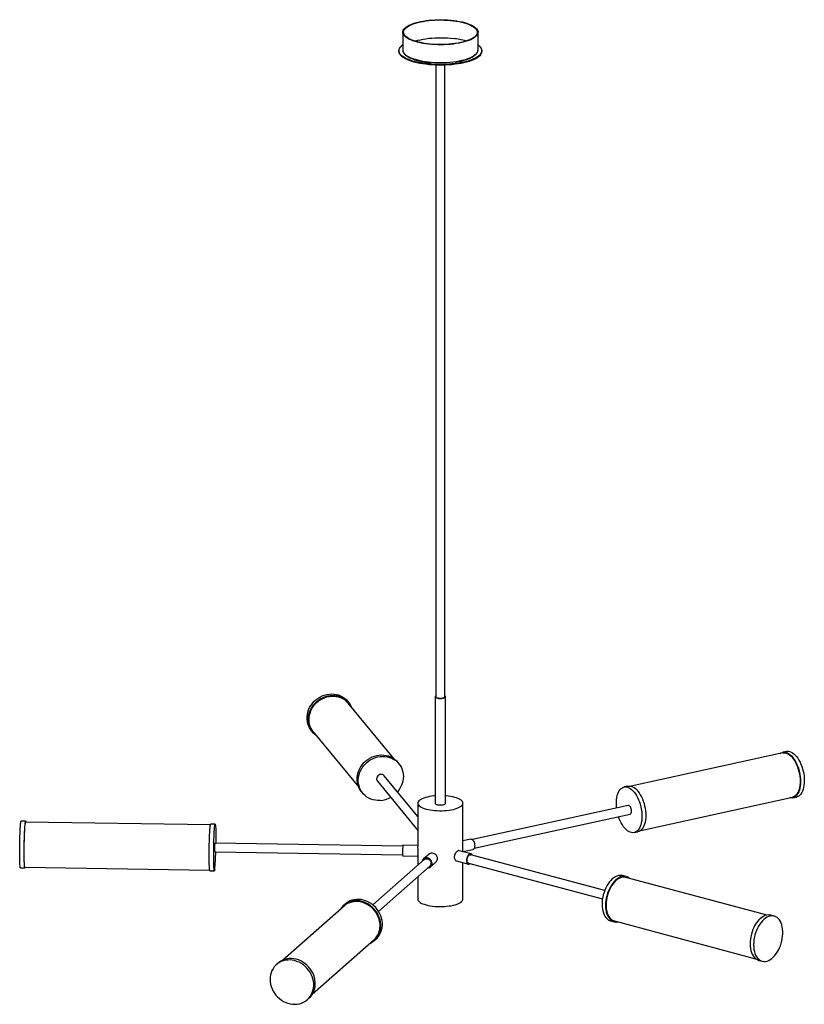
# Paper-space layout '_Dimétrica' of a CAD drawing. Header units: millimetres. Extents: x -559 to 483, y -140 to 1168.
import ezdxf

# ---------------------------------------------------------------- set-up
doc = ezdxf.new("R2010")
doc.units = ezdxf.units.MM

psp = doc.layouts.new('_Dimétrica')

# ---------------------------------------------------------------- linework, layer by layer
at = {"color": 7, "linetype": 'Continuous', "lineweight": 25}
for p, q in [((-50, 1151.2), (-50, 1127.6)), ((50, 1127.6), (50, 1151.2)), ((-55, 1126.7), (-55, 1125.7)), ((55, 1125.7), (55, 1126.7)), ((-6, 1107.5), (-6, 268.7)), ((6, 268.7), (6, 1107.5)), ((-121.6, 260.8), (-123.2, 262.7)), ((-7, 268.7), (-7, 127.3)), ((7, 127.3), (7, 268.7)), ((-62, 186.5), (-122.4, 260.2)), ((-171.2, 223.4), (-169.6, 221.5)), ((-168.8, 222.1), (-108.4, 148.5)), ((455, 194), (253.3, 149.8)), ((459.8, 196), (454.8, 194.9)), ((-55.2, 179.8), (-56.8, 181.7)), ((-30, 109.4), (-74.6, 163.8)), ((-83.7, 156.4), (-30, 91)), ((249.1, 149.9), (244.1, 148.8)), ((-104.7, 142.4), (-103.1, 140.4)), ((266.1, 91.2), (467.8, 135.3)), ((468, 134.4), (473, 135.5)), ((-30, 127.3), (-30, 70)), ((30, 62.9), (30, 127.3)), ((249.5, 124.2), (42.5, 78.9)), ((45, 67.5), (252, 112.8)), ((-550.9, 103.3), (-556.9, 103.4)), ((-305.5, 98.5), (-550.9, 102.3)), ((-299.2, 99.4), (-305.2, 99.4)), ((40.3, 79.6), (30, 77.4)), ((257.4, 88.3), (262.4, 89.3)), ((-50, 70.3), (-299.6, 74.2)), ((-30, 71.1), (-49.8, 71.4)), ((30, 63), (43.3, 66)), ((-299.8, 62.5), (-50.2, 58.6)), ((-21.5, 52.4), (-89.8, -7.8)), ((-50.1, 57.4), (-30, 57.1)), ((-30, 57.3), (-30, 45)), ((-15.1, 59.7), (-22.3, 53.3)), ((40.8, 60), (25.1, 64.2)), ((218.3, 11.4), (40.5, 58.9)), ((-557.9, 41.4), (-551.9, 41.3)), ((-551.9, 42.3), (-306.5, 38.5)), ((-82.1, -16.5), (-13.8, 43.7)), ((-13, 42.8), (-5.8, 49.2)), ((21.5, 50.7), (37.2, 46.5)), ((30, 0), (30, 48.4)), ((37.5, 47.6), (215.3, 0.1)), ((-306.1, 37.5), (-300.2, 37.4)), ((-30, 29.4), (-30, 0)), ((246.8, 29.8), (242.1, 31.1)), ((434.1, -21.2), (246.5, 28.8)), ((-128, -9.3), (-209.8, -81.4)), ((-126.6, -6.7), (-128.7, -8.5)), ((443.5, -22.7), (438.8, -21.5)), ((226.1, -28.8), (230.8, -30.1)), ((231.1, -29.1), (418.6, -79.2)), ((-170.2, -126.4), (-88.3, -54.3)), ((-87.7, -55), (-85.6, -53.2)), ((-215.7, -85.2), (-217.8, -87.1)), ((422.8, -81.4), (427.5, -82.6)), ((-176.8, -133.6), (-174.7, -131.7))]:
    psp.add_line(p, q, dxfattribs=at)
at = {"color": 7, "linetype": 'Continuous', "lineweight": 25, "flags": 128}
for points in [[(17.7, 1166.8), (21.5, 1166.2), (25.2, 1165.6), (28.8, 1164.8), (32.1, 1164), (35.2, 1163), (38, 1162), (40.6, 1160.9), (42.9, 1159.7), (44.9, 1158.5), (46.6, 1157.2), (47.9, 1155.9), (49, 1154.5), (49.6, 1153.2), (50, 1151.8), (49.9, 1150.4), (49.6, 1149), (48.9, 1147.6), (47.8, 1146.3), (46.4, 1145), (44.7, 1143.7), (42.6, 1142.5), (40.3, 1141.3), (37.7, 1140.2), (34.8, 1139.2), (31.7, 1138.3), (28.3, 1137.4), (24.8, 1136.7), (21, 1136.1), (17.2, 1135.5), (13.2, 1135.1), (9.1, 1134.8), (5, 1134.6), (0.8, 1134.5), (-3.4, 1134.5), (-7.6, 1134.7), (-11.7, 1135), (-15.7, 1135.3), (-19.6, 1135.8), (-23.4, 1136.4), (-27, 1137.1), (-30.4, 1137.9), (-33.7, 1138.8), (-36.6, 1139.8), (-39.3, 1140.9), (-41.8, 1142), (-43.9, 1143.2), (-45.8, 1144.5), (-47.3, 1145.8), (-48.5, 1147.1), (-49.3, 1148.5), (-49.8, 1149.9), (-50, 1151.3), (-49.8, 1152.7), (-49.3, 1154), (-48.4, 1155.4), (-47.1, 1156.7), (-45.6, 1158), (-43.7, 1159.3), (-41.5, 1160.5), (-39, 1161.6), (-36.3, 1162.6), (-33.3, 1163.6), (-30, 1164.5), (-26.6, 1165.3), (-22.9, 1166), (-19.1, 1166.6), (-15.2, 1167), (-11.2, 1167.4), (-7, 1167.7), (-2.9, 1167.8), (1.3, 1167.8), (5.5, 1167.7), (9.6, 1167.5), (13.7, 1167.2), (17.7, 1166.8)], [(17.3, 1166.4), (21.1, 1165.9), (24.8, 1165.3), (28.3, 1164.5), (31.6, 1163.7), (34.7, 1162.7), (37.5, 1161.7), (40, 1160.6), (42.3, 1159.4), (44.2, 1158.2), (45.9, 1156.9), (47.2, 1155.6), (48.1, 1154.3), (48.7, 1152.9), (49, 1151.5), (48.9, 1150.1), (48.5, 1148.7), (47.7, 1147.4), (46.5, 1146), (45.1, 1144.8), (43.3, 1143.5), (41.2, 1142.3), (38.8, 1141.2), (36.1, 1140.1), (33.1, 1139.1), (29.9, 1138.2), (26.5, 1137.4), (23, 1136.7), (19.2, 1136.1), (15.3, 1135.7), (11.3, 1135.3), (7.2, 1135), (3.1, 1134.9), (-1.1, 1134.8), (-5.2, 1134.9), (-9.3, 1135.1), (-13.4, 1135.5), (-17.3, 1135.9), (-21.1, 1136.4), (-24.8, 1137.1), (-28.3, 1137.8), (-31.6, 1138.7), (-34.7, 1139.6), (-37.5, 1140.6), (-40, 1141.7), (-42.3, 1142.9), (-44.2, 1144.1), (-45.9, 1145.4), (-47.2, 1146.7), (-48.1, 1148.1), (-48.7, 1149.4), (-49, 1150.8), (-48.9, 1152.2), (-48.5, 1153.6), (-47.7, 1155), (-46.5, 1156.3), (-45.1, 1157.6), (-43.3, 1158.8), (-41.2, 1160), (-38.8, 1161.2), (-36.1, 1162.2), (-33.1, 1163.2), (-29.9, 1164.1), (-26.5, 1164.9), (-23, 1165.6), (-19.2, 1166.2), (-15.3, 1166.7), (-11.3, 1167.1), (-7.2, 1167.3), (-3.1, 1167.5), (1.1, 1167.5), (5.2, 1167.4), (9.3, 1167.2), (13.4, 1166.9), (17.3, 1166.4)], [(-33.9, 1139.4), (-33.1, 1139.6), (-29.9, 1140.5), (-26.5, 1141.3), (-23, 1142), (-19.2, 1142.6), (-15.3, 1143.1), (-11.3, 1143.5), (-7.2, 1143.8), (-3.1, 1143.9), (1.1, 1143.9), (5.2, 1143.8), (9.3, 1143.6), (13.4, 1143.3), (17.3, 1142.9)], [(50, 1134.3), (50.6, 1133.9), (52.1, 1132.5), (53.4, 1131.1), (54.3, 1129.6), (54.8, 1128.2), (55, 1126.7), (54.8, 1125.2), (54.3, 1123.7), (53.4, 1122.3), (52.2, 1120.9), (50.6, 1119.5), (48.7, 1118.2), (46.5, 1116.9), (44, 1115.7), (41.2, 1114.5), (38.1, 1113.4), (34.8, 1112.5), (31.3, 1111.6), (27.6, 1110.8), (23.6, 1110.1), (19.6, 1109.5), (15.4, 1109.1), (11.1, 1108.7), (6.7, 1108.5), (2.3, 1108.3), (-2.2, 1108.3), (-6.6, 1108.5), (-10.9, 1108.7), (-15.2, 1109), (-19.4, 1109.5), (-23.5, 1110.1), (-27.4, 1110.8), (-31.2, 1111.6), (-34.7, 1112.4), (-38.1, 1113.4), (-41.1, 1114.5), (-43.9, 1115.6), (-46.5, 1116.8), (-48.7, 1118.1), (-50.6, 1119.5), (-52.1, 1120.8), (-53.4, 1122.2), (-54.3, 1123.7), (-54.8, 1125.2), (-55, 1126.6), (-54.8, 1128.1), (-54.3, 1129.6), (-53.4, 1131), (-52.2, 1132.4), (-50.6, 1133.8), (-50, 1134.3)], [(55, 1125.7), (54.8, 1124.3), (54.3, 1122.8), (53.4, 1121.3), (52.2, 1119.9), (50.6, 1118.5), (48.7, 1117.2), (46.5, 1115.9), (44, 1114.7), (41.2, 1113.6), (38.1, 1112.5), (34.8, 1111.5), (31.3, 1110.6), (27.6, 1109.8), (23.6, 1109.2), (19.6, 1108.6), (15.4, 1108.1), (11.1, 1107.8), (6.7, 1107.5), (2.3, 1107.4), (-2.2, 1107.4), (-6.6, 1107.5), (-10.9, 1107.7), (-15.2, 1108.1), (-19.4, 1108.6), (-23.5, 1109.1), (-27.4, 1109.8), (-31.2, 1110.6), (-34.7, 1111.5), (-38.1, 1112.5), (-41.1, 1113.5), (-43.9, 1114.7), (-46.5, 1115.9), (-48.7, 1117.2), (-50.6, 1118.5), (-52.1, 1119.9), (-53.4, 1121.3), (-54.3, 1122.8), (-54.8, 1124.2), (-55, 1125.7), (-55, 1125.7)], [(-171.2, 223.4), (-172.2, 224.7), (-173.8, 227.3), (-175.1, 230), (-176.1, 232.9), (-176.7, 235.8), (-177.1, 238.9), (-177, 242), (-176.7, 245.2), (-176, 248.3), (-175, 251.3), (-173.7, 254.2), (-172, 257.1), (-170.1, 259.7), (-168, 262.2), (-165.5, 264.5), (-162.9, 266.5), (-160.1, 268.2), (-157.2, 269.7), (-154.2, 270.8), (-151, 271.7), (-147.8, 272.2), (-144.7, 272.4), (-141.5, 272.3), (-138.4, 271.8), (-135.4, 271), (-132.6, 269.9), (-129.9, 268.5), (-127.4, 266.8), (-125.1, 264.8), (-123.2, 262.7)], [(-164.3, 216.6), (-166.6, 218.4), (-168.7, 220.5), (-170.6, 222.8), (-172.2, 225.3), (-173.5, 228.1), (-174.5, 230.9), (-175.2, 233.9), (-175.5, 237), (-175.5, 240.1), (-175.1, 243.2), (-174.4, 246.3), (-173.4, 249.4), (-172.1, 252.3), (-170.5, 255.1), (-168.5, 257.8), (-166.4, 260.3), (-164, 262.5), (-161.4, 264.5), (-158.6, 266.3), (-155.6, 267.8), (-152.6, 268.9), (-149.4, 269.8), (-146.3, 270.3), (-143.1, 270.5), (-139.9, 270.3), (-136.8, 269.9), (-133.9, 269.1), (-131, 268), (-128.3, 266.5), (-125.8, 264.8), (-123.5, 262.9), (-121.5, 260.6), (-119.8, 258.2), (-118.3, 255.6), (-117.9, 254.7)], [(-168.8, 222.1), (-170.1, 223.8), (-171.6, 226.3), (-172.8, 229), (-173.7, 231.9), (-174.3, 234.8), (-174.5, 237.8), (-174.4, 240.9), (-174, 244), (-173.2, 247), (-172.1, 250), (-170.7, 252.9), (-169, 255.6), (-167.1, 258.1), (-164.8, 260.5), (-162.4, 262.6), (-159.7, 264.5), (-156.9, 266.1), (-154, 267.4), (-150.9, 268.4), (-147.8, 269.1), (-144.7, 269.5), (-141.6, 269.5), (-138.5, 269.2), (-135.5, 268.5), (-132.6, 267.6), (-129.9, 266.3), (-127.4, 264.8), (-125.1, 262.9), (-123, 260.8), (-122.4, 260.2)], [(-6, 269.9), (-6.5, 269.5), (-6.9, 269), (-7, 268.5), (-6.7, 268), (-6, 267.5), (-5.1, 267.1), (-3.9, 266.8), (-2.5, 266.5)], [(-6, 268.7), (-5.9, 268.3), (-5.4, 267.8), (-4.6, 267.4), (-3.5, 267.1), (-2.1, 266.8)], [(-2.5, 266.5), (-1, 266.4), (0.6, 266.4), (2.1, 266.5), (3.6, 266.7), (4.8, 267), (5.8, 267.4), (6.5, 267.9), (6.9, 268.4), (7, 268.9), (6.7, 269.4), (6, 269.9), (6, 269.9)], [(-2.1, 266.8), (-0.7, 266.7), (0.8, 266.7), (2.3, 266.9), (3.6, 267.1), (4.7, 267.4), (5.5, 267.9), (5.9, 268.4), (6, 268.7)], [(459.8, 196), (460.7, 196.2), (462.4, 196.2), (464.2, 195.8), (466, 195.2), (467.8, 194.1), (469.6, 192.8), (471.4, 191.2), (473.1, 189.2), (474.7, 187), (476.3, 184.6), (477.7, 181.9), (479, 179.1), (480.1, 176.1), (481.1, 173), (481.9, 169.8), (482.6, 166.6), (483.1, 163.3), (483.3, 160.1), (483.4, 157), (483.3, 153.9), (483, 151), (482.5, 148.2), (481.9, 145.7), (481, 143.4), (480, 141.3), (478.9, 139.5), (477.6, 138), (476.1, 136.8), (474.6, 136), (473, 135.5)], [(-104.7, 142.4), (-105.7, 143.7), (-107.3, 146.3), (-108.6, 149), (-109.6, 151.8), (-110.3, 154.8), (-110.6, 157.9), (-110.6, 161), (-110.2, 164.1), (-109.5, 167.2), (-108.5, 170.3), (-107.2, 173.2), (-105.6, 176), (-103.6, 178.7), (-101.5, 181.2), (-99.1, 183.4), (-96.5, 185.4), (-93.7, 187.2), (-90.7, 188.7), (-87.7, 189.8), (-84.5, 190.7), (-81.4, 191.2), (-78.2, 191.4), (-75, 191.2), (-71.9, 190.8), (-69, 190), (-66.1, 188.9), (-63.4, 187.4), (-60.9, 185.7), (-58.7, 183.8), (-56.8, 181.7)], [(-80.1, 130.8), (-83.3, 130.8), (-86.4, 131.1), (-89.4, 131.7), (-92.3, 132.7), (-95.1, 133.9), (-97.7, 135.5), (-100.1, 137.3), (-102.2, 139.4), (-104.1, 141.8), (-105.7, 144.3), (-107, 147), (-108, 149.9), (-108.7, 152.9), (-109, 156), (-109, 159.1), (-108.6, 162.2), (-107.9, 165.3), (-106.9, 168.3), (-105.6, 171.3), (-104, 174.1), (-102.1, 176.8), (-99.9, 179.2), (-97.5, 181.5), (-94.9, 183.5), (-92.1, 185.3), (-89.1, 186.7), (-86.1, 187.9), (-83, 188.7), (-79.8, 189.3), (-76.6, 189.5), (-73.5, 189.3), (-70.4, 188.8), (-67.4, 188), (-64.5, 186.9), (-61.8, 185.5), (-59.3, 183.8), (-57.1, 181.8), (-55, 179.6), (-53.3, 177.2), (-51.8, 174.5), (-50.7, 171.7), (-49.9, 168.8), (-49.4, 165.8), (-49.2, 162.7), (-49.4, 159.6), (-49.9, 156.4), (-50.8, 153.4), (-52, 150.4), (-53.4, 147.5), (-55.2, 144.7), (-57.1, 142.4)], [(451, 193.1), (452.4, 194), (454, 194.7), (455.7, 195.1), (457.4, 195.1), (459.2, 194.7), (461, 194.1), (462.8, 193), (464.6, 191.7), (466.4, 190.1), (468.1, 188.1), (469.7, 185.9), (471.2, 183.5), (472.7, 180.8), (474, 178), (475.1, 175), (476.1, 171.9), (476.9, 168.7), (477.6, 165.5), (478, 162.2), (478.3, 159), (478.4, 155.9), (478.3, 152.8), (478, 149.9), (477.5, 147.1), (476.9, 144.6), (476, 142.3), (475, 140.2), (473.8, 138.4), (472.5, 136.9), (471.1, 135.7), (469.6, 134.9), (467.9, 134.3), (466.2, 134.2), (464.5, 134.3), (463.9, 134.5)], [(455, 194), (456.6, 194.1), (458.4, 194), (460.1, 193.5), (461.9, 192.7), (463.7, 191.5), (465.4, 190), (467.1, 188.2), (468.8, 186.2), (470.3, 183.9), (471.8, 181.3), (473.1, 178.6), (474.3, 175.7), (475.3, 172.7), (476.2, 169.6), (476.9, 166.4), (477.4, 163.2), (477.7, 160.1), (477.9, 156.9), (477.8, 153.9), (477.6, 151), (477.1, 148.2), (476.5, 145.7), (475.7, 143.4), (474.7, 141.3), (473.6, 139.5), (472.3, 138), (470.9, 136.8), (469.4, 135.9), (467.8, 135.3), (467.8, 135.3)], [(234.1, 120.9), (233.9, 122.6), (233.8, 125.7), (233.8, 128.9), (234, 131.8), (234.4, 134.7), (234.9, 137.3), (235.7, 139.8), (236.6, 142), (237.7, 143.9), (238.9, 145.6), (240.3, 146.9), (241.8, 147.9), (243.4, 148.6), (245.1, 149), (246.8, 149), (248.6, 148.6), (250.4, 147.9), (252.2, 146.9), (254, 145.6), (255.7, 143.9), (257.4, 142), (259.1, 139.8), (260.6, 137.4), (262, 134.7), (263.3, 131.9), (264.5, 128.9), (265.5, 125.8), (266.3, 122.6), (266.9, 119.4), (267.4, 116.1), (267.7, 112.9), (267.8, 109.8), (267.7, 106.7), (267.4, 103.8), (266.9, 101), (266.2, 98.5), (265.4, 96.2), (264.4, 94.1), (263.2, 92.3), (261.9, 90.8), (260.5, 89.6), (258.9, 88.8), (257.3, 88.2), (255.6, 88.1), (253.8, 88.2), (252, 88.7), (250.2, 89.6), (250.2, 89.6)], [(249.1, 149.9), (250.1, 150.1), (251.8, 150.1), (253.6, 149.7), (255.4, 149), (257.2, 148), (259, 146.7), (260.8, 145), (262.5, 143.1), (264.1, 140.9), (265.6, 138.5), (267, 135.8), (268.3, 133), (269.5, 130), (270.5, 126.9), (271.3, 123.7), (272, 120.5), (272.4, 117.2), (272.7, 114), (272.8, 110.9), (272.7, 107.8), (272.4, 104.9), (271.9, 102.1), (271.2, 99.6), (270.4, 97.3), (269.4, 95.2), (268.2, 93.4), (266.9, 91.9), (265.5, 90.7), (263.9, 89.8), (262.4, 89.3)], [(-7, 137), (-8.5, 136.9), (-11.6, 136.5), (-14.5, 136), (-17.3, 135.5), (-19.8, 134.8), (-22.1, 134), (-24.2, 133.2), (-26, 132.3), (-27.4, 131.3), (-28.6, 130.3), (-29.4, 129.3), (-29.9, 128.2), (-30, 127.1), (-29.8, 126), (-29.2, 125), (-28.3, 123.9), (-27, 122.9), (-25.4, 122), (-23.6, 121.1), (-21.4, 120.3), (-19, 119.5), (-16.4, 118.9), (-13.6, 118.4), (-10.6, 117.9)], [(-10.6, 117.9), (-7.5, 117.6), (-4.3, 117.4), (-1.1, 117.3), (2.2, 117.3), (5.4, 117.4), (8.5, 117.7), (11.6, 118.1), (14.5, 118.5), (17.3, 119.1), (19.8, 119.8), (22.1, 120.5), (24.2, 121.4), (26, 122.3), (27.4, 123.2), (28.6, 124.3), (29.4, 125.3), (29.9, 126.4), (30, 127.5), (29.8, 128.5), (29.2, 129.6), (28.3, 130.6), (27, 131.6), (25.4, 132.6), (23.6, 133.5), (21.4, 134.3), (19, 135), (16.4, 135.7), (13.6, 136.2), (10.6, 136.6), (7.5, 137), (7, 137)], [(-7, 127.3), (-7, 127.1), (-6.7, 126.6), (-6, 126.1), (-5.1, 125.7), (-3.9, 125.3), (-2.5, 125.1)], [(-2.5, 125.1), (-1, 125), (0.6, 125), (2.1, 125.1), (3.6, 125.3), (4.8, 125.6), (5.8, 126), (6.5, 126.5), (6.9, 127), (7, 127.3)], [(250.9, 124), (250.1, 124.3), (249.5, 124.2)], [(252, 112.8), (252.6, 113.1), (253.2, 113.7), (253.6, 114.6), (253.9, 115.7), (254, 117.1), (253.8, 118.5), (253.5, 119.9), (253, 121.3), (252.4, 122.5), (251.7, 123.4), (250.9, 124)], [(250.2, 89.6), (248.4, 90.8), (246.6, 92.3), (244.9, 94.1), (243.2, 96.1), (241.7, 98.5), (240.2, 101), (238.8, 103.7), (237.6, 106.7), (236.6, 109.5)], [(-557.9, 41.4), (-557.9, 41.4), (-558, 41.6), (-558.2, 42.2), (-558.3, 43.1), (-558.4, 44.3), (-558.5, 45.9), (-558.6, 47.7), (-558.7, 49.9), (-558.7, 52.3), (-558.8, 54.9), (-558.8, 57.7), (-558.8, 60.7), (-558.8, 63.8), (-558.8, 67), (-558.8, 70.3), (-558.7, 73.6), (-558.7, 76.9), (-558.6, 80.1), (-558.5, 83.3), (-558.4, 86.3), (-558.3, 89.2), (-558.1, 91.8), (-558, 94.3), (-557.9, 96.5), (-557.7, 98.4), (-557.6, 100.1), (-557.4, 101.4), (-557.3, 102.4), (-557.1, 103.1), (-556.9, 103.4), (-556.9, 103.4)], [(-551.5, 42.3), (-551.6, 42), (-551.7, 41.5), (-551.9, 41.3), (-552, 41.5), (-552.2, 42.1), (-552.3, 43), (-552.4, 44.2), (-552.5, 45.8), (-552.6, 47.7), (-552.7, 49.8), (-552.8, 52.2), (-552.8, 54.8), (-552.8, 57.6), (-552.8, 60.6), (-552.8, 63.7), (-552.8, 66.9), (-552.8, 70.2), (-552.7, 73.5), (-552.7, 76.8), (-552.6, 80), (-552.5, 83.2), (-552.4, 86.2), (-552.3, 89.1), (-552.2, 91.7), (-552, 94.2), (-551.9, 96.4), (-551.7, 98.3), (-551.6, 100), (-551.4, 101.3), (-551.3, 102.3), (-551.1, 103), (-551, 103.3), (-550.8, 103.3), (-550.7, 102.9), (-550.6, 102.3)], [(-551.9, 42.3), (-551.9, 42.3), (-552, 42.6), (-552.2, 43.1), (-552.3, 44.1), (-552.4, 45.3), (-552.5, 46.9), (-552.6, 48.8), (-552.7, 50.9), (-552.7, 53.3), (-552.8, 55.9), (-552.8, 58.7), (-552.8, 61.7), (-552.8, 64.8), (-552.8, 68), (-552.7, 71.2), (-552.7, 74.5), (-552.6, 77.7), (-552.5, 80.8), (-552.4, 83.9), (-552.3, 86.8), (-552.2, 89.6), (-552.1, 92.1), (-551.9, 94.4), (-551.8, 96.5), (-551.6, 98.3), (-551.5, 99.8), (-551.3, 100.9), (-551.2, 101.7), (-551, 102.2), (-550.9, 102.3)], [(-306.1, 37.5), (-306.2, 37.5), (-306.3, 37.7), (-306.4, 38.2), (-306.6, 39.1), (-306.7, 40.4), (-306.8, 41.9), (-306.9, 43.8), (-307, 45.9), (-307, 48.3), (-307.1, 50.9), (-307.1, 53.7), (-307.1, 56.7), (-307.1, 59.8), (-307.1, 63.1), (-307.1, 66.3), (-307, 69.6), (-307, 72.9), (-306.9, 76.2), (-306.8, 79.3), (-306.7, 82.3), (-306.6, 85.2), (-306.4, 87.9), (-306.3, 90.3), (-306.1, 92.5), (-306, 94.5), (-305.8, 96.1), (-305.7, 97.4), (-305.5, 98.4), (-305.4, 99.1), (-305.2, 99.4), (-305.2, 99.4)], [(-299.7, 38.8), (-299.9, 38), (-300, 37.5), (-300.2, 37.4), (-300.3, 37.6), (-300.4, 38.1), (-300.6, 39), (-300.7, 40.3), (-300.8, 41.8), (-300.9, 43.7), (-301, 45.8), (-301, 48.2), (-301.1, 50.8), (-301.1, 53.7), (-301.1, 56.6), (-301.1, 59.8), (-301.1, 63), (-301.1, 66.2), (-301, 69.5), (-301, 72.8), (-300.9, 76.1), (-300.8, 79.2), (-300.7, 82.2), (-300.6, 85.1), (-300.4, 87.8), (-300.3, 90.2), (-300.2, 92.4), (-300, 94.4), (-299.9, 96), (-299.7, 97.4), (-299.5, 98.4), (-299.4, 99), (-299.2, 99.3), (-299.1, 99.3), (-299, 98.9), (-298.8, 98.2), (-298.7, 97.1), (-298.6, 95.7), (-298.5, 94), (-298.4, 92), (-298.3, 89.7), (-298.3, 87.2), (-298.2, 84.5), (-298.2, 81.6), (-298.2, 78.5), (-298.2, 75.4), (-298.2, 74.2)], [(40.3, 79.6), (40.9, 79.7), (41.8, 79.4), (42.6, 78.8), (43.5, 77.9), (44.2, 76.7), (44.8, 75.4), (45.3, 73.9), (45.5, 72.4), (45.6, 70.8), (45.5, 69.4), (45.3, 68.2), (44.8, 67.1), (44.2, 66.4), (43.5, 66), (43.3, 66)], [(-299.6, 74.2), (-299.6, 74.2), (-299.7, 73.9)], [(-11.1, 47.2), (-11.3, 48.7), (-11.8, 50.2), (-12.6, 51.5), (-13.6, 52.7), (-14.8, 53.6), (-16.2, 54.3), (-17.7, 54.6), (-19.1, 54.7), (-20.5, 54.4), (-21.8, 53.7), (-22.8, 52.8), (-23.6, 51.7), (-24.1, 50.3), (-24.1, 50.2)], [(-21.5, 52.4), (-21.3, 52.6), (-20.2, 53.3), (-18.9, 53.6), (-17.5, 53.5), (-16.2, 53.2), (-14.9, 52.4), (-13.8, 51.5), (-13, 50.3), (-12.4, 48.9), (-12.2, 47.5)], [(42.7, 58.3), (42.4, 58.8), (41.7, 59.5), (40.9, 60), (40, 60.1), (39, 59.8), (38, 59.2), (37.1, 58.4), (36.3, 57.2), (35.6, 55.9), (35.1, 54.4), (34.8, 52.9), (34.6, 51.4), (34.8, 50), (35.1, 48.7), (35.6, 47.7), (36.3, 46.9), (37.1, 46.5), (38, 46.4), (39, 46.6), (39.7, 47)], [(37.5, 47.6), (36.8, 47.9), (36.1, 48.6), (35.7, 49.6), (35.4, 50.9), (35.4, 52.2), (35.6, 53.7), (36, 55.1), (36.6, 56.3), (37.4, 57.4), (38.2, 58.3), (39.1, 58.8), (40, 58.9), (40.5, 58.9)], [(242.1, 31.1), (240.6, 31.3), (238.6, 31.4), (236.6, 31.1), (234.5, 30.5), (232.5, 29.5), (230.4, 28.3), (228.4, 26.7), (226.5, 24.8), (224.6, 22.7), (222.9, 20.3), (221.3, 17.7), (219.8, 14.9), (218.5, 11.9), (217.4, 8.9), (216.4, 5.7), (215.7, 2.5), (215.1, -0.7), (214.8, -3.9), (214.7, -7.1), (214.8, -10.2), (215.2, -13.1), (215.7, -15.8), (216.5, -18.4), (217.5, -20.8), (218.6, -22.9), (219.9, -24.7), (221.4, -26.3), (223, -27.5), (224.8, -28.4), (226.1, -28.8)], [(251, 27.7), (250.7, 27.9), (249, 29), (247.2, 29.7), (245.3, 30.1), (243.3, 30.2), (241.3, 29.9), (239.2, 29.3), (237.2, 28.3), (235.1, 27), (233.1, 25.4), (231.2, 23.6), (229.3, 21.4), (227.6, 19), (226, 16.4), (224.5, 13.6), (223.2, 10.7), (222, 7.6), (221.1, 4.4), (220.4, 1.2), (219.8, -2), (219.5, -5.2), (219.4, -8.3), (219.5, -11.4), (219.9, -14.3), (220.4, -17.1), (221.2, -19.7), (222.1, -22), (223.3, -24.1), (224.6, -26), (226.1, -27.5), (227.7, -28.7), (229.5, -29.7), (231.3, -30.2), (233.3, -30.5), (235.3, -30.3), (235.5, -30.3)], [(246.5, 28.8), (246.1, 28.9), (244.2, 29.2), (242.2, 29.1), (240.2, 28.7), (238.2, 27.9), (236.2, 26.8), (234.2, 25.4), (232.2, 23.6), (230.4, 21.6), (228.6, 19.4), (227, 16.9), (225.5, 14.2), (224.1, 11.4), (222.9, 8.4), (222, 5.3), (221.2, 2.2), (220.6, -1), (220.2, -4.2), (220, -7.3), (220.1, -10.3), (220.4, -13.3), (220.9, -16), (221.6, -18.6), (222.5, -20.9), (223.6, -23.1), (224.9, -24.9), (226.3, -26.5), (227.9, -27.7), (229.6, -28.6), (231.1, -29.1)], [(-30, 0), (-30, -0.2), (-29.8, -1.3), (-29.2, -2.3), (-28.3, -3.4), (-27, -4.4), (-25.4, -5.3), (-23.6, -6.2), (-21.4, -7), (-19, -7.7), (-16.4, -8.4), (-13.6, -8.9), (-10.6, -9.4)], [(-10.6, -9.4), (-7.5, -9.7), (-4.3, -9.9), (-1.1, -10), (2.2, -10), (5.4, -9.8), (8.5, -9.6), (11.6, -9.2), (14.5, -8.8), (17.3, -8.2), (19.8, -7.5), (22.1, -6.7), (24.2, -5.9), (26, -5), (27.4, -4), (28.6, -3), (29.4, -2), (29.9, -0.9), (30, 0)], [(-93.5, -58.8), (-92.7, -58.4), (-90.2, -56.9), (-87.9, -55.2), (-85.8, -53.1), (-83.9, -50.9), (-82.4, -48.4), (-81.1, -45.7), (-80.2, -42.9), (-79.5, -39.9), (-79.2, -36.8), (-79.2, -33.7), (-79.6, -30.6), (-80.2, -27.5), (-81.2, -24.4), (-82.5, -21.4), (-84.1, -18.5), (-86, -15.8), (-88.1, -13.3), (-90.4, -10.9), (-92.9, -8.8), (-95.6, -7), (-98.5, -5.5), (-101.4, -4.2), (-104.5, -3.3), (-107.6, -2.6), (-110.6, -2.3), (-113.7, -2.4), (-116.7, -2.8), (-119.6, -3.5), (-122.4, -4.5), (-125, -5.8), (-127.4, -7.5), (-129.6, -9.4), (-131.5, -11.5), (-133.2, -13.8)], [(-88.3, -54.3), (-88.3, -54.2), (-86.2, -52.2), (-84.5, -49.9), (-83, -47.4), (-81.8, -44.7), (-80.9, -41.9), (-80.4, -39), (-80.1, -35.9), (-80.2, -32.9), (-80.7, -29.8), (-81.4, -26.7), (-82.5, -23.7), (-83.8, -20.8), (-85.5, -18), (-87.4, -15.4), (-89.5, -13), (-91.9, -10.8), (-94.5, -8.8), (-97.2, -7.1), (-100.1, -5.7), (-103, -4.6), (-106, -3.8), (-109.1, -3.4), (-112.1, -3.3), (-115.1, -3.5), (-118, -4), (-120.8, -4.9), (-123.4, -6.1), (-125.9, -7.6), (-128, -9.3)], [(-85.6, -53.2), (-83.7, -51.3), (-81.8, -49), (-80.3, -46.5), (-79, -43.8), (-78.1, -41), (-77.4, -38), (-77.1, -35), (-77.1, -31.9), (-77.5, -28.7), (-78.1, -25.6), (-79.1, -22.5), (-80.4, -19.5), (-82, -16.7), (-83.8, -13.9), (-85.9, -11.4), (-88.3, -9.1), (-90.8, -7), (-93.5, -5.1), (-96.4, -3.6), (-99.3, -2.3), (-102.4, -1.4), (-105.4, -0.8), (-108.5, -0.5), (-111.6, -0.5), (-114.6, -0.9), (-117.5, -1.6), (-120.2, -2.6), (-122.8, -4), (-125.3, -5.6), (-126.6, -6.7)], [(438.8, -21.5), (437.3, -21.2), (435.3, -21.1), (433.2, -21.4), (431.2, -22), (429.1, -23), (427.1, -24.3), (425.1, -25.8), (423.1, -27.7), (421.3, -29.9), (419.5, -32.2), (417.9, -34.9), (416.5, -37.6), (415.2, -40.6), (414, -43.7), (413.1, -46.8), (412.3, -50), (411.8, -53.3), (411.5, -56.5), (411.4, -59.6), (411.5, -62.7), (411.8, -65.6), (412.4, -68.4), (413.2, -71), (414.1, -73.3), (415.3, -75.4), (416.6, -77.2), (418.1, -78.8), (419.7, -80), (421.5, -80.9), (422.8, -81.4)], [(436.1, -81.6), (438.1, -80.5), (440.1, -79.1), (442.1, -77.3), (444, -75.3), (445.8, -73.1), (447.5, -70.6), (449, -67.9), (450.4, -65), (451.7, -62), (452.7, -58.8), (453.5, -55.7), (454.2, -52.4), (454.6, -49.2), (454.8, -46), (454.8, -42.9), (454.6, -39.9), (454.1, -37.1), (453.5, -34.4), (452.6, -31.9), (451.6, -29.7), (450.3, -27.7), (448.9, -26), (447.3, -24.6), (445.7, -23.6), (443.8, -22.8), (441.9, -22.4), (440, -22.4), (437.9, -22.6), (435.9, -23.3), (433.8, -24.2), (431.8, -25.5), (429.8, -27.1), (427.8, -29), (426, -31.1), (424.2, -33.5), (422.6, -36.1), (421.1, -38.9), (419.8, -41.8), (418.7, -44.9), (417.8, -48.1), (417, -51.3), (416.5, -54.5), (416.2, -57.7), (416.1, -60.9), (416.2, -63.9), (416.5, -66.9), (417.1, -69.6), (417.8, -72.2), (418.8, -74.6), (419.9, -76.7), (421.3, -78.5), (422.8, -80), (424.4, -81.3), (426.1, -82.2), (428, -82.7), (429.9, -83), (432, -82.9), (434, -82.4), (436.1, -81.6)], [(-196.4, -139.7), (-193.3, -139.8), (-190.3, -139.6), (-187.3, -139), (-184.5, -138.2), (-181.8, -137), (-179.3, -135.5), (-177, -133.7), (-174.9, -131.7), (-173, -129.4), (-171.5, -126.9), (-170.2, -124.3), (-169.3, -121.4), (-168.6, -118.5), (-168.3, -115.4), (-168.3, -112.3), (-168.7, -109.2), (-169.3, -106), (-170.3, -103), (-171.6, -100), (-173.2, -97.1), (-175, -94.4), (-177.2, -91.8), (-179.5, -89.5), (-182, -87.4), (-184.7, -85.6), (-187.6, -84), (-190.5, -82.8), (-193.6, -81.8), (-196.7, -81.2), (-199.7, -80.9), (-202.8, -81), (-205.8, -81.3), (-208.7, -82), (-211.5, -83.1), (-214.1, -84.4), (-216.5, -86), (-218.7, -87.9), (-220.6, -90.1), (-222.3, -92.5), (-223.7, -95.1), (-224.9, -97.8), (-225.7, -100.7), (-226.1, -103.7), (-226.3, -106.8), (-226.1, -110), (-225.6, -113.1), (-224.8, -116.2), (-223.6, -119.2), (-222.2, -122.2), (-220.5, -125), (-218.5, -127.6), (-216.3, -130), (-213.8, -132.3), (-211.2, -134.2), (-208.4, -135.9), (-205.5, -137.3), (-202.5, -138.4), (-199.5, -139.2), (-196.4, -139.7)], [(-174.7, -131.7), (-172.7, -129.8), (-170.9, -127.6), (-169.4, -125.1), (-168.1, -122.4), (-167.1, -119.6), (-166.5, -116.6), (-166.2, -113.5), (-166.2, -110.4), (-166.6, -107.3), (-167.2, -104.2), (-168.2, -101.1), (-169.5, -98.1), (-171.1, -95.2), (-172.9, -92.5), (-175, -90), (-177.4, -87.6), (-179.9, -85.5), (-182.6, -83.7), (-185.5, -82.2), (-188.4, -80.9), (-191.5, -80), (-194.5, -79.3), (-197.6, -79), (-200.7, -79.1), (-203.7, -79.5), (-206.6, -80.2), (-209.3, -81.2), (-211.9, -82.5), (-214.4, -84.2), (-215.7, -85.2)]]:
    psp.add_lwpolyline(points, dxfattribs=at)
at = {"color": 8, "linetype": 'Continuous', "lineweight": 25, "flags": 128}
psp.add_lwpolyline([(-50, 1127.6), (-49.8, 1126.3), (-49.3, 1124.9), (-48.5, 1123.5), (-47.3, 1122.2), (-45.8, 1120.9), (-43.9, 1119.6), (-41.8, 1118.5), (-39.3, 1117.3), (-36.6, 1116.3), (-33.7, 1115.3), (-30.4, 1114.4), (-27, 1113.6), (-23.4, 1112.9), (-19.6, 1112.3), (-15.7, 1111.8), (-11.7, 1111.4), (-7.6, 1111.1), (-3.4, 1111), (0.8, 1110.9), (5, 1111), (9.1, 1111.2), (13.2, 1111.5), (17.2, 1111.9), (21, 1112.5), (24.8, 1113.1), (28.3, 1113.9), (31.7, 1114.7), (34.8, 1115.6), (37.7, 1116.6), (40.3, 1117.7), (42.6, 1118.9), (44.7, 1120.1), (46.4, 1121.4), (47.8, 1122.7), (48.9, 1124), (49.6, 1125.4), (49.9, 1126.8), (50, 1127.6)], dxfattribs=at)
at = {"color": 7, "linetype": 'Continuous', "lineweight": 25}
for centre, radius, start, end in [((6.7, 1051.1), 92.4, 72.8509, 83.3843), ((-78.8, 159.7), 5.88, 91.2838, 214.7898), ((-78.6, 160.5), 5.14, 40.0417, 94.5409), ((-82.2, 163.2), 32.5, 273.6891, 299.6389), ((-240.8, 67.7), 59.2, 173.9581, 185.0307), ((1, 64.4), 51.3, 172.0723, 182.5208), ((-552.2, 64.6), 253.8, 354.1595, 359.5127), ((-29.4, 60.7), 20.9, 176.2852, 189.1137), ((-16.8, 47.1), 5.68, 274.583, 1.4786), ((-17.1, 47.3), 4.86, 312.042, 3.0538)]:
    psp.add_arc(centre, radius, start, end, dxfattribs=at)
for points, knots in [([(-50, 1127.6), (-50, 1127.4), (-50, 1126.7), (-49.7, 1125.6), (-49.1, 1124.2), (-48.2, 1122.8), (-47, 1121.5), (-45.5, 1120.2), (-43.7, 1119), (-41.6, 1117.8), (-39.3, 1116.7), (-36.7, 1115.7), (-33.8, 1114.7), (-30.8, 1113.8), (-27.6, 1113.1), (-24.2, 1112.4), (-20.6, 1111.8), (-16.9, 1111.3), (-14.4, 1111), (-13.2, 1110.9), (-13.2, 1110.9)], [0, 0, 0, 0, 0.024125, 0.081421, 0.139016, 0.197917, 0.258404, 0.320057, 0.382257, 0.444543, 0.506706, 0.568713, 0.630575, 0.692315, 0.753956, 0.815519, 0.877021, 0.938477, 0.999897, 1, 1, 1, 1]), ([(20.1, 1111.7), (20.6, 1111.8), (22.3, 1112), (25.1, 1112.5), (28.5, 1113.3), (31.6, 1114.1), (34.6, 1115), (37.4, 1115.9), (39.9, 1117), (42.2, 1118.1), (44.2, 1119.3), (46, 1120.6), (47.4, 1121.9), (48.6, 1123.3), (49.4, 1124.7), (49.9, 1126.2), (50.1, 1127.2), (50, 1127.8), (50, 1127.8)], [0, 0, 0, 0, 0.028277, 0.096936, 0.165645, 0.23442, 0.303279, 0.372244, 0.441342, 0.510604, 0.580058, 0.649714, 0.719518, 0.789138, 0.857952, 0.925168, 0.990467, 1, 1, 1, 1]), ([(-30, 57.2), (-30, 57.2), (-30, 57.1), (-29.8, 57.6), (-29.6, 58.9), (-29.5, 60.8), (-29.5, 63.1), (-29.6, 65.5), (-29.8, 67.6), (-30, 69.3), (-30, 69.8), (-30, 70)], [0, 0, 0, 0, 0.035047, 0.162459, 0.292877, 0.423748, 0.551587, 0.677689, 0.805995, 0.937036, 1, 1, 1, 1]), ([(-5.9, 49.2), (-5.4, 49.7), (-4.4, 50.7), (-3.7, 52.8), (-3.8, 55.1), (-4.6, 57.2), (-6.1, 59), (-8.2, 60.3), (-10.4, 61), (-12.5, 60.9), (-14.2, 60.5), (-14.8, 59.8), (-15, 59.6)], [0, 0, 0, 0, 0.100191, 0.208328, 0.313959, 0.418155, 0.524172, 0.632449, 0.739953, 0.844924, 0.949486, 1, 1, 1, 1]), ([(25.1, 64.1), (25, 64.2), (24.6, 64.4), (23.6, 64.1), (22.1, 63.3), (20.6, 61.8), (19.3, 59.8), (18.5, 57.7), (18.4, 56.3), (18.4, 55.7)], [0, 0, 0, 0, 0.027503, 0.196758, 0.362026, 0.526648, 0.694796, 0.865497, 1, 1, 1, 1]), ([(18.4, 55.7), (18.4, 55), (18.6, 53.6), (19.5, 51.9), (20.6, 50.9), (21.3, 50.8), (21.5, 50.8)], [0, 0, 0, 0, 0.28888, 0.577566, 0.87124, 1, 1, 1, 1])]:
    psp.add_open_spline(points, degree=3, knots=knots, dxfattribs=at)

doc.saveas('drawing.dxf')
